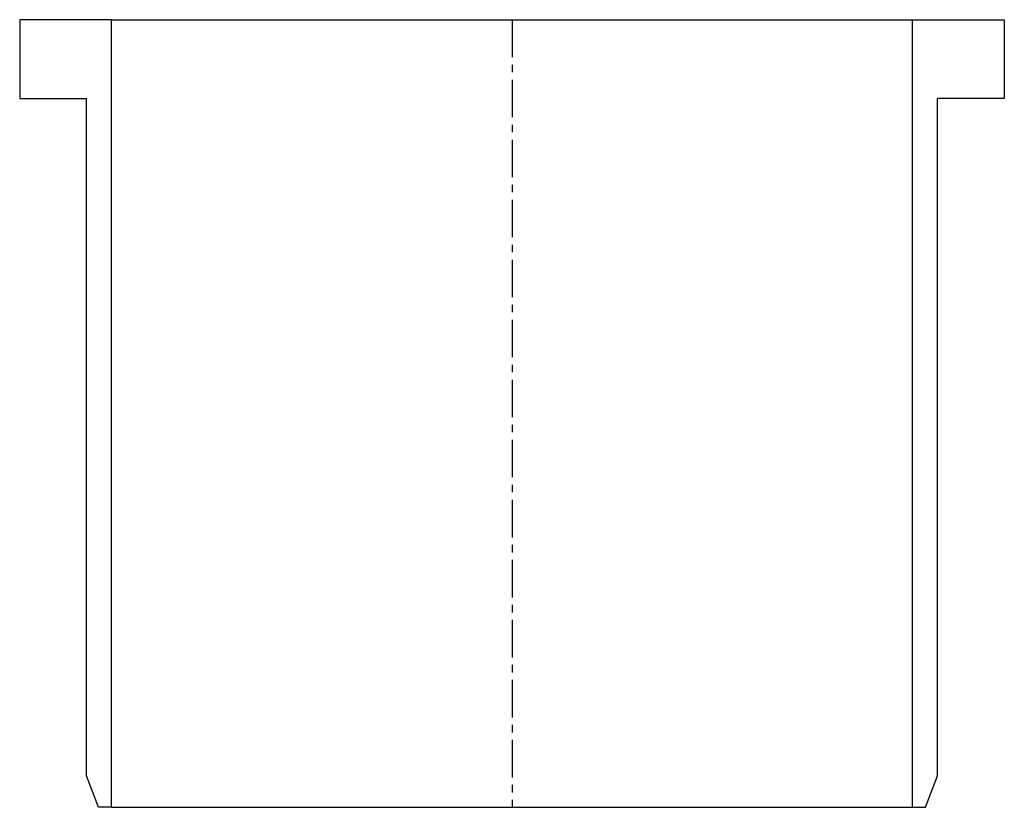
# Model space of a CAD drawing. Extents: x -63 to 62, y -50 to 50.
import ezdxf

# ---------------------------------------------------------------- set-up
doc = ezdxf.new("R2010")
doc.units = 0
doc.header["$LTSCALE"] = 0.15
doc.linetypes.add('CENTER', pattern=[50.8, 31.75, -6.35, 6.35, -6.35])
doc.layers.get('0').update_dxf_attribs({"linetype": 'CONTINUOUS'})
doc.layers.add('CENTER', color=9, linetype='CENTER')

# ---------------------------------------------------------------- blocks, each defined once
blk = doc.blocks.new('7T4-0-S')
for p, q in [((-62.5, 50.5), (-62.5, 40.5)), ((-50.85, 50.5), (-62.5, 50.5)), ((-50.85, -49.5), (-50.85, 50.5)), ((-50.85, 50.5), (50.85, 50.5)), ((50.85, -49.5), (50.85, 50.5)), ((50.85, 50.5), (62.5, 50.5)), ((62.5, 50.5), (62.5, 40.5)), ((-62.5, 40.5), (-54, 40.5)), ((-54, -45.5), (-54, 40.5)), ((54, -45.5), (54, 40.5)), ((62.5, 40.5), (54, 40.5)), ((-52.5, -49.5), (-54, -45.5)), ((52.5, -49.5), (54, -45.5)), ((-50.85, -49.5), (-52.5, -49.5)), ((-50.85, -49.5), (50.85, -49.5)), ((50.85, -49.5), (52.5, -49.5))]:
    blk.add_line(p, q)
at = {"layer": 'CENTER'}
blk.add_line((0, 50.5), (0, -49.5), dxfattribs=at)

msp = doc.modelspace()

# ---------------------------------------------------------------- block references
msp.add_blockref('7T4-0-S', (0, 0))

doc.saveas('drawing.dxf')
